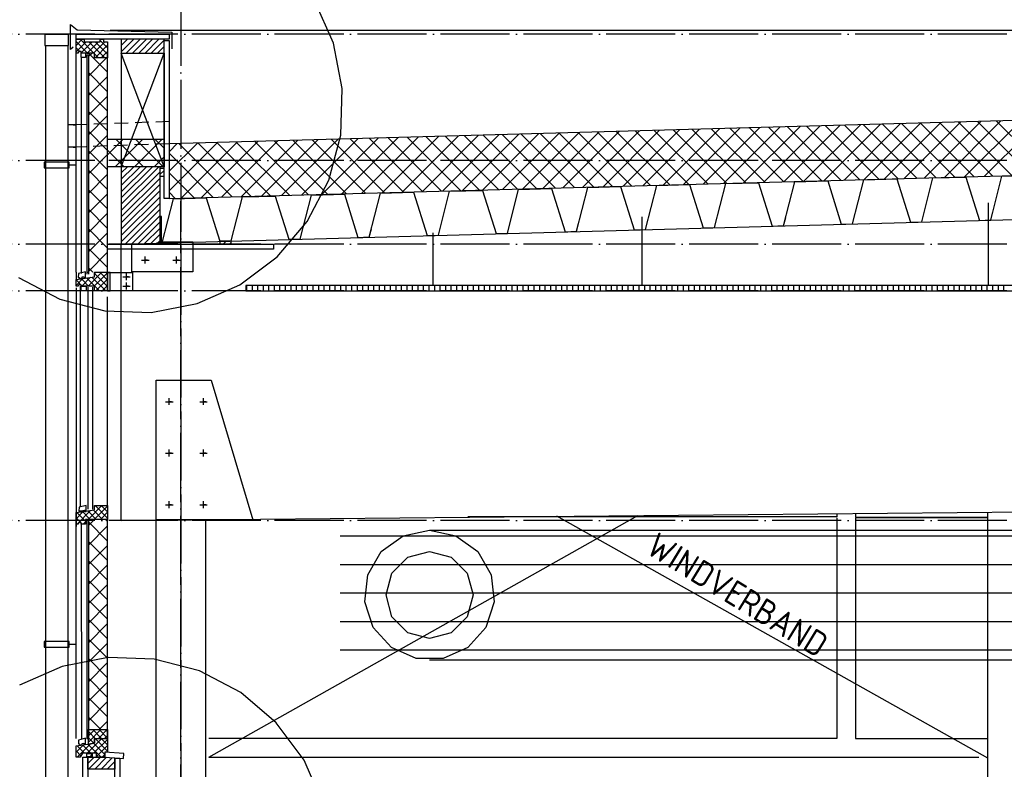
# Model space of a CAD drawing. Extents: x -34050 to 15826, y -13300 to 25096.
# Tile 22 of 40: x -26998 to -23435, y 16498 to 19211. Entities that reach past the tile are written whole.
import ezdxf

# ---------------------------------------------------------------- set-up
doc = ezdxf.new("R2010")
doc.units = 0
doc.header["$MEASUREMENT"] = 0
for name, pattern in [('DASHDOT', [300, 250, -25, 0, -25]), ('DASHED', [75, 50, -25]), ('DOT', [50, 0, -50])]:
    doc.linetypes.add(name, pattern=pattern)
for name, color, linetype in [('LAYER01', 7, 'CONTINUOUS'), ('LAYER107', 2, 'DOT'), ('LAYER28', 1, 'CONTINUOUS'), ('LAYER56', 2, 'DASHED')]:
    doc.layers.add(name, color=color, linetype=linetype)
doc.styles.get("Standard").update_dxf_attribs({"font": 'isocp.shx'})

msp = doc.modelspace()

# ---------------------------------------------------------------- linework, layer by layer
at = {"layer": 'LAYER01', "color": 1, "linetype": 'DASHDOT'}
for p, q in [((-26414.93835, 24695.813), (-26414.93835, 9165.7509)), ((-3318.25105, 19159.2224), (-32164.3738, 19159.2224)), ((-3318.25105, 18701.2192), (-32164.3738, 18701.2192)), ((-3318.25105, 18399.2203), (-32164.3738, 18399.2203)), ((-3318.25105, 18229.75005), (-32164.3738, 18229.75005)), ((-3318.25105, 17399.2218), (-32164.3738, 17399.2218))]:
    msp.add_line(p, q, dxfattribs=at)
at = {"layer": 'LAYER01', "color": 1, "linetype": 'Continuous'}
for p, q in [((-25862.78075, 19126.9974), (-25930.9021, 19281.41175)), ((-26814.4989, 19103.7506), (-26814.4989, 19193.75305)), ((-26814.4989, 19193.75305), (-26790.4999, 19174.7528)), ((-26790.4999, 19174.7528), (-26447.3114, 19165.7501)), ((-26904.50135, 19158.75245), (-26824.4995, 19158.75245)), ((-26904.50135, 19158.75245), (-26824.4995, 19158.75245)), ((-26794.50075, 19158.75245), (-26457.6874, 19158.75245)), ((-26794.50075, 19140.75165), (-26794.50075, 19158.75245)), ((-26457.6874, 19140.75165), (-26794.50075, 19140.75165)), ((-26794.50075, 19140.75165), (-26764.4989, 19140.75165)), ((-26794.50075, 19090.7501), (-26794.50075, 19140.75165)), ((-26764.4989, 19140.75165), (-26764.4989, 19131.74895)), ((-26706.50025, 19131.74895), (-26706.50025, 19140.75165)), ((-26706.50025, 19140.75165), (-26695.49865, 19140.75165)), ((-26695.49865, 19140.75165), (-26695.49865, 19131.74895)), ((-4553.93715, 19171.71785), (-26671.3135, 19172.6578)), ((-26475.5615, 19140.75165), (-26630.49925, 19140.75165)), ((-26630.49925, 19140.75165), (-26630.49925, 19090.7501)), ((-26475.5615, 19090.7501), (-26475.5615, 19140.75165)), ((-26457.6874, 19158.75245), (-26457.6874, 19140.75165)), ((-26447.3114, 19165.7501), (-26447.3114, 19105.75105)), ((-26904.50135, 19117.87415), (-26904.50135, 16365.87675)), ((-26824.4995, 19117.87415), (-26824.4995, 16365.87675)), ((-26804.4983, 19111.74925), (-26814.4989, 19103.7506)), ((-26764.4989, 19131.74895), (-26706.50025, 19131.74895)), ((-26695.49865, 19131.74895), (-26680.49925, 19131.74895)), ((-26680.49925, 19131.74895), (-26680.49925, 19073.7488)), ((-26475.68665, 18563.8748), (-26475.68665, 19135.87495)), ((-26475.68665, 19135.87495), (-26457.6874, 19135.87495)), ((-26457.6874, 19135.87495), (-26457.6874, 18563.8748)), ((-25830.8136, 18961.8744), (-25862.78075, 19126.9974)), ((-26794.50075, 19073.7488), (-26794.50075, 19090.7501)), ((-26787.5, 19090.7501), (-26794.50075, 19090.7501)), ((-26794.50075, 18297.09625), (-26794.50075, 19090.7501)), ((-26784.5001, 19095.7535), (-26787.5, 19090.7501)), ((-26775.5005, 19095.7535), (-26784.5001, 19095.7535)), ((-26775.75075, 19091.09345), (-26760.0006, 19091.09345)), ((-26775.75075, 19074.0967), (-26775.75075, 19091.09345)), ((-26760.0006, 19074.0967), (-26775.75075, 19074.0967)), ((-26775.75075, 19072.406), (-26775.37535, 18292.3752)), ((-26775.5005, 19090.7501), (-26775.5005, 19095.7535)), ((-26727.4994, 19090.7501), (-26775.5005, 19090.7501)), ((-26760.0006, 19091.09345), (-26760.0006, 19074.0967)), ((-26755.7495, 19084.09425), (-26755.87465, 18289.9063)), ((-26755.7495, 19084.09425), (-26749.74975, 19084.09425)), ((-26755.49925, 19090.7501), (-26749.4995, 19090.7501)), ((-26749.74975, 19084.09425), (-26749.8749, 18289.9063)), ((-26727.4994, 19073.7488), (-26727.4994, 19090.7501)), ((-26680.49925, 19073.7488), (-26727.4994, 19073.7488)), ((-26681.3141, 19090.7501), (-26681.3141, 18296.84295)), ((-26680.8136, 19090.7501), (-26680.49925, 19090.7501)), ((-26680.49925, 18297.09625), (-26680.49925, 19090.7501)), ((-26630.49925, 19090.7501), (-26475.5615, 19090.7501)), ((-26630.49925, 19090.7501), (-26630.49925, 18679.21905)), ((-26630.49925, 18679.21905), (-26475.5615, 19090.7501)), ((-26475.5615, 18679.21905), (-26630.49925, 19090.7501)), ((-26475.5615, 19090.7501), (-26475.5615, 18679.21905)), ((-15642.24855, 19059.9396), (-26457.6874, 18762.28335)), ((-25836.29455, 18793.7851), (-25830.7678, 18961.29305)), ((-25830.8136, 18961.8744), (-25830.8136, 18961.8744)), ((-26457.6874, 18563.8748), (-15642.24855, 18859.84495)), ((-26794.50075, 18830.46875), (-26824.4995, 18830.46875)), ((-26804.4983, 18830.46875), (-26794.50075, 18830.46875)), ((-25879.1626, 18630.5496), (-25836.29455, 18793.7851)), ((-26794.50075, 18750.46845), (-26824.4995, 18750.46845)), ((-26804.4983, 18750.46845), (-26794.50075, 18750.46845)), ((-26680.49925, 18679.21905), (-26680.49925, 18779.21905)), ((-26680.49925, 18779.21905), (-26475.68665, 18779.21905)), ((-26475.68665, 18779.21905), (-26475.68665, 18679.21905)), ((-26819.50075, 18695.59325), (-26909.5001, 18695.59325)), ((-26909.5001, 18695.59325), (-26909.5001, 18675.59355)), ((-26909.5001, 18675.59355), (-26819.50075, 18675.59355)), ((-26824.4995, 18685.59725), (-26794.50075, 18685.59725)), ((-26819.50075, 18675.59355), (-26819.50075, 18695.59325)), ((-26475.68665, 18679.21905), (-26680.49925, 18679.21905)), ((-26630.7495, 18399.2203), (-15642.24855, 18701.2192)), ((-26490.4999, 18679.21905), (-26630.49925, 18679.21905)), ((-26630.49925, 18679.21905), (-26630.49925, 18399.31185)), ((-26490.4999, 18402.124), (-26490.4999, 18679.21905)), ((-26475.68665, 18673.1247), (-26490.6891, 18673.1247)), ((-26490.6891, 18673.1247), (-26490.6891, 18645.12785)), ((-26490.6891, 18645.12785), (-26475.68665, 18645.12785)), ((-26475.68665, 18645.12785), (-26475.68665, 18673.1247)), ((-25957.31505, 18480.9677), (-25879.1626, 18630.5496)), ((-26457.6874, 18563.8748), (-26475.68665, 18563.8748)), ((-23491.5634, 18249.74975), (-23491.5634, 18548.18725)), ((-26485.5011, 18499.31185), (-26490.4999, 18499.31185)), ((-26490.4999, 18499.31185), (-26490.4999, 18399.31185)), ((-26485.5011, 18403.8452), (-26485.5011, 18499.31185)), ((-24745.56275, 18249.74975), (-24745.56275, 18497.3465)), ((-26066.8213, 18352.5467), (-25957.31505, 18480.9677)), ((-25502.24915, 18249.74975), (-25502.24915, 18439.65455)), ((-26680.49925, 18399.31185), (-26080.249, 18399.31185)), ((-26680.49925, 18381.31105), (-26680.49925, 18399.31185)), ((-26630.49925, 18399.31185), (-26490.4999, 18402.124)), ((-26591.93725, 18299.31185), (-26591.93725, 18399.31185)), ((-26591.93725, 18399.31185), (-26490.4999, 18399.31185)), ((-26490.4999, 18407.31505), (-26371.9391, 18407.31505)), ((-26490.4999, 18399.31185), (-26490.4999, 18407.31505)), ((-26490.4999, 18399.31185), (-26415.4999, 18399.31185)), ((-26415.4999, 18403.8452), (-26485.5011, 18403.8452)), ((-26415.4999, 18399.31185), (-26415.4999, 18403.8452)), ((-26371.9391, 18407.31505), (-26371.9391, 18299.31185)), ((-26273.81285, 18409.6573), (-26273.8739, 18399.2203)), ((-26273.8739, 18399.2203), (-26232.8766, 18399.2203)), ((-26232.8766, 18410.7834), (-26273.81285, 18409.6573)), ((-26232.8766, 18399.2203), (-26232.8766, 18410.7834)), ((-26080.249, 18399.31185), (-26080.249, 18381.31105)), ((-26080.249, 18381.31105), (-26680.49925, 18381.31105)), ((-26630.49925, 17399.2218), (-26630.49925, 18381.31105)), ((-26544.2505, 18328.87575), (-26544.2505, 18353.8742)), ((-26431.25, 18328.87575), (-26431.25, 18353.8742)), ((-26557.251, 18340.87675), (-26530.249, 18340.87675)), ((-26536.25185, 18340.87675), (-26544.2505, 18340.87675)), ((-26536.25185, 18340.87675), (-26536.25185, 18340.87675)), ((-26444.2505, 18340.87675), (-26417.24855, 18340.87675)), ((-26423.25135, 18340.87675), (-26431.25, 18340.87675)), ((-26423.25135, 18340.87675), (-26423.25135, 18340.87675)), ((-26202.182, 18251.7441), (-26066.8213, 18352.5467)), ((-26794.50075, 18297.09625), (-26794.50075, 18271.5927)), ((-26785.437, 18292.3752), (-26786.25185, 18278.12655)), ((-26759.8755, 18299.12565), (-26785.437, 18292.3752)), ((-26759.8755, 18277.12555), (-26759.8755, 18299.12565)), ((-26749.74975, 18296.84295), (-26755.6244, 18296.84295)), ((-26727.4994, 18281.09435), (-26727.4994, 18297.09625)), ((-26727.4994, 18297.09625), (-26708.49915, 18297.09625)), ((-26708.49915, 18297.09625), (-26680.49925, 18297.09625)), ((-26680.49925, 18297.09625), (-26680.49925, 18230.0934)), ((-26680.49925, 18230.0934), (-26680.49925, 18296.84295)), ((-26670.49865, 18296.84295), (-26680.49925, 18296.84295)), ((-26680.49925, 18296.84295), (-26680.49925, 18230.0934)), ((-26680.3131, 18296.84295), (-26590.5609, 18296.81245)), ((-26670.49865, 18230.0934), (-26670.49865, 18296.84295)), ((-26612.24975, 18268.4372), (-26612.24975, 18293.44025)), ((-26371.9391, 18299.31185), (-26591.93725, 18299.31185)), ((-26590.5609, 18296.81245), (-26590.5609, 18230.0934)), ((-27002.62755, 18278.1555), (-26853.03955, 18200.0046)), ((-26794.50075, 18271.5927), (-26727.4994, 18281.09435)), ((-26794.50075, 18247.0932), (-26794.50075, 18271.5927)), ((-26787.5, 18247.0932), (-26794.50075, 18247.0932)), ((-26784.5001, 18252.092), (-26787.5, 18247.0932)), ((-26786.25185, 18278.12655), (-26783.313, 18278.6255)), ((-26775.5005, 18252.092), (-26784.5001, 18252.092)), ((-26783.313, 18278.6255), (-26778.6255, 18274.25385)), ((-26778.6255, 18274.25385), (-26773.7488, 18275)), ((-26778.2501, 17448.59315), (-26778.2501, 18247.0932)), ((-26776.2512, 18247.0932), (-26757.251, 18247.0932)), ((-26776.2512, 18230.0934), (-26776.2512, 18247.0932)), ((-26775.5005, 18247.0932), (-26775.5005, 18252.092)), ((-26727.4994, 18247.0932), (-26775.5005, 18247.0932)), ((-26773.7488, 18275), (-26772.5006, 18280.2521)), ((-26772.5006, 18280.2521), (-26766.50085, 18281.1249)), ((-26766.50085, 18281.1249), (-26764.74915, 18276.3733)), ((-26764.74915, 18276.3733), (-26759.8755, 18277.12555)), ((-26757.251, 18247.0932), (-26757.251, 18230.0934)), ((-26727.4994, 18230.0934), (-26727.4994, 18247.0932)), ((-26680.49925, 18275.2838), (-26680.3131, 18275.2838)), ((-26625.25025, 18280.43825), (-26598.2483, 18280.43825)), ((-26625.25025, 18247.4365), (-26598.2483, 18247.4365)), ((-26604.2511, 18280.43825), (-26612.24975, 18280.43825)), ((-26612.24975, 18235.44005), (-26612.24975, 18260.43855)), ((-26604.2511, 18247.4365), (-26612.24975, 18247.4365)), ((-26604.2511, 18280.43825), (-26604.2511, 18280.43825)), ((-26604.2511, 18247.4365), (-26604.2511, 18247.4365)), ((-26356.59485, 18183.62425), (-26202.182, 18251.7441)), ((-26131.25, 18249.74975), (-26180.249, 18249.74975)), ((-26180.249, 18249.74975), (-26180.249, 18229.75005)), ((-5076.2493, 18249.74975), (-26131.25, 18249.74975)), ((-26794.50075, 18240.8783), (-26794.50075, 17377.37425)), ((-26794.50075, 18240.8783), (-26794.50075, 17377.37425)), ((-26757.251, 18230.0934), (-26776.2512, 18230.0934)), ((-26750.37535, 17439.7217), (-26750.37535, 18243.09385)), ((-26733.49915, 17439.7217), (-26733.49915, 18243.09385)), ((-26680.49925, 18230.0934), (-26727.4994, 18230.0934)), ((-26590.5609, 18230.0934), (-26680.49925, 18230.0934)), ((-26680.49925, 18230.0934), (-26670.49865, 18230.0934)), ((-26180.249, 18229.75005), (-5076.2493, 18229.75005)), ((-26853.03955, 18200.0046), (-26689.8041, 18157.13655)), ((-26680.49925, 17452.9709), (-26680.49925, 18208.7799)), ((-26522.30225, 18151.6083), (-26356.59485, 18183.62425)), ((-26689.8041, 18157.13655), (-26522.30225, 18151.6083)), ((-26504.93775, 17401.4374), (-26504.93775, 17906.4392)), ((-26504.93775, 17906.4392), (-26304.93775, 17906.4392)), ((-26304.93775, 17906.4392), (-26154.93775, 17401.4374)), ((-26470.2484, 17828.8788), (-26443.2495, 17828.8788)), ((-26457.2479, 17816.8762), (-26457.2479, 17841.8747)), ((-26449.24925, 17828.8788), (-26457.2479, 17828.8788)), ((-26449.24925, 17828.8788), (-26449.24925, 17828.8788)), ((-26346.2494, 17828.8788), (-26319.2505, 17828.8788)), ((-26333.2489, 17816.8762), (-26333.2489, 17841.8747)), ((-26325.25025, 17828.8788), (-26333.2489, 17828.8788)), ((-26325.25025, 17828.8788), (-26325.25025, 17828.8788)), ((-26470.2484, 17642.3752), (-26443.2495, 17642.3752)), ((-26457.2479, 17630.37415), (-26457.2479, 17655.3772)), ((-26449.24925, 17642.3752), (-26457.2479, 17642.3752)), ((-26449.24925, 17642.3752), (-26449.24925, 17642.3752)), ((-26346.2494, 17642.3752), (-26319.2505, 17642.3752)), ((-26333.2489, 17630.37415), (-26333.2489, 17655.3772)), ((-26325.25025, 17642.3752), (-26333.2489, 17642.3752)), ((-26325.25025, 17642.3752), (-26325.25025, 17642.3752)), ((-26630.49925, 17399.2218), (-15642.24855, 17501.2207)), ((-26457.2479, 17443.87665), (-26457.2479, 17468.8751)), ((-26333.2489, 17443.87665), (-26333.2489, 17468.8751)), ((-26794.50075, 17427.4719), (-26727.4994, 17436.969)), ((-26794.50075, 17385.968), (-26794.50075, 17427.4719)), ((-26782.99865, 17446.97115), (-26783.8745, 17432.84455)), ((-26783.8745, 17432.84455), (-26780.87465, 17433.3435)), ((-26757.5012, 17453.5965), (-26782.99865, 17446.97115)), ((-26780.87465, 17433.3435), (-26776.18715, 17428.97185)), ((-26776.18715, 17428.97185), (-26771.2494, 17429.718)), ((-26771.2494, 17429.718), (-26770.06225, 17434.9701)), ((-26770.06225, 17434.9701), (-26764.12355, 17435.8429)), ((-26764.12355, 17435.8429), (-26762.3749, 17431.0974)), ((-26762.3749, 17431.0974), (-26757.5012, 17431.84355)), ((-26757.5012, 17431.84355), (-26757.5012, 17453.5965)), ((-26727.4994, 17436.969), (-26727.4994, 17452.9709)), ((-26727.4994, 17452.9709), (-26708.49915, 17452.9709)), ((-26708.49915, 17452.9709), (-26680.49925, 17452.9709)), ((-26680.49925, 17452.9709), (-26680.49925, 17402.96785)), ((-26470.2484, 17455.8731), (-26443.2495, 17455.8731)), ((-26449.24925, 17455.8731), (-26457.2479, 17455.8731)), ((-26449.24925, 17455.8731), (-26449.24925, 17455.8731)), ((-26346.2494, 17455.8731), (-26319.2505, 17455.8731)), ((-26325.25025, 17455.8731), (-26333.2489, 17455.8731)), ((-26325.25025, 17455.8731), (-26325.25025, 17455.8731)), ((-26784.5001, 17390.97135), (-26787.5, 17385.968)), ((-26775.5005, 17390.97135), (-26784.5001, 17390.97135)), ((-26775.5005, 17385.968), (-26775.5005, 17390.97135)), ((-26680.49925, 17402.96785), (-26759.8114, 17402.96785)), ((-26759.8114, 17402.96785), (-26759.8114, 17385.968)), ((-26755.49925, 17402.46735), (-26755.6244, 16608.97065)), ((-26755.49925, 17402.46735), (-26749.4995, 17402.46735)), ((-26749.4995, 17402.46735), (-26749.62465, 16608.97065)), ((-26749.4995, 17402.46735), (-26749.4995, 16608.97065)), ((-26681.3141, 17402.46735), (-26681.3141, 16608.97065)), ((-26680.8136, 17402.46735), (-26680.49925, 17402.46735)), ((-26680.49925, 16609.21785), (-26680.49925, 17402.46735)), ((-26154.93775, 17401.4374), (-26504.93775, 17401.4374)), ((-24040.4999, 17412.3749), (-25376.2497, 17412.3749)), ((-24040.4999, 17424.0631), (-24040.4999, 17412.3749)), ((-24040.4999, 17408.37555), (-24040.4999, 16609.21785)), ((-23973.50005, 17424.0631), (-23973.50005, 17411.21825)), ((-23973.50005, 17411.21825), (-23493.9377, 17411.21825)), ((-23973.50005, 17408.37555), (-23973.50005, 16609.21785)), ((-23493.9377, 17408.15885), (-23973.50005, 17408.37555)), ((-23973.50005, 17408.37555), (-23973.50005, 16609.21785)), ((-26787.5, 17385.968), (-26794.50075, 17385.968)), ((-26794.50075, 16609.21785), (-26794.50075, 17385.968)), ((-26794.50075, 17377.37425), (-26794.50075, 17385.376)), ((-26794.50075, 17377.37425), (-26794.50075, 17385.376)), ((-26775.5615, 17386.5021), (-26775.18615, 16605.8151)), ((-26759.8114, 17385.968), (-26775.5005, 17385.968)), ((-26819.50075, 16960.71775), (-26909.5001, 16960.71775)), ((-26909.5001, 16960.71775), (-26909.5001, 16940.7181)), ((-26909.5001, 16940.7181), (-26819.50075, 16940.7181)), ((-26824.4995, 16950.72175), (-26794.50075, 16950.72175)), ((-26819.50075, 16940.7181), (-26819.50075, 16960.71775)), ((-26678.5736, 16902.51615), (-26844.281, 16870.49865)), ((-26511.06875, 16896.9879), (-26678.5736, 16902.51615)), ((-26347.8363, 16854.11985), (-26511.06875, 16896.9879)), ((-26844.281, 16870.49865), (-26998.69385, 16802.38035)), ((-26198.2483, 16775.9674), (-26347.8363, 16854.11985)), ((-26069.8303, 16666.4612), (-26198.2483, 16775.9674)), ((-25969.0277, 16531.102), (-26069.8303, 16666.4612)), ((-26759.6863, 16611.00005), (-26785.25085, 16604.24955)), ((-26759.6863, 16589.00145), (-26759.6863, 16611.00005)), ((-26749.74975, 16608.97065), (-26755.6244, 16608.97065)), ((-26749.5636, 16589.81475), (-26749.5636, 16641.96775)), ((-26749.5636, 16641.96775), (-26680.56335, 16641.96775)), ((-26727.4994, 16593.21745), (-26727.4994, 16609.21785)), ((-26727.4994, 16609.21785), (-26700.5005, 16609.21785)), ((-26680.56335, 16608.97065), (-26727.31325, 16608.97065)), ((-26727.31325, 16608.97065), (-26727.31325, 16592.9703)), ((-26700.5005, 16609.21785), (-26680.49925, 16609.21785)), ((-26680.56335, 16641.96775), (-26680.56335, 16608.97065)), ((-26680.49925, 16609.21785), (-26680.49925, 16559.877)), ((-26680.49925, 16608.97065), (-26680.3131, 16608.97065)), ((-24040.4999, 16609.21785), (-26313.37585, 16609.21785)), ((-23973.50005, 16609.21785), (-23493.9377, 16609.21785)), ((-26794.50075, 16583.2199), (-26727.4994, 16593.21745)), ((-26794.50075, 16542.22105), (-26794.50075, 16583.2199)), ((-26785.25085, 16604.24955), (-26786.0626, 16590.0009)), ((-26786.0626, 16590.0009), (-26783.1238, 16590.5014)), ((-26783.1238, 16590.5014), (-26778.43935, 16586.12825)), ((-26778.43935, 16586.12825), (-26773.5626, 16586.8759)), ((-26773.5626, 16586.8759), (-26772.3114, 16592.12645)), ((-26772.3114, 16592.12645), (-26766.31165, 16593.0008)), ((-26766.31165, 16593.0008), (-26764.563, 16588.2492)), ((-26764.563, 16588.2492), (-26759.6863, 16589.00145)), ((-26727.31325, 16592.9703), (-26749.5636, 16589.81475)), ((-26779.4983, 16542.22105), (-26794.50075, 16542.22105)), ((-26771.49965, 16556.22255), (-26779.4983, 16542.22105)), ((-26779.4983, 16542.22105), (-26779.4983, 16542.22105)), ((-26720.49865, 16556.22255), (-26771.49965, 16556.22255)), ((-26769.50075, 15981.8146), (-26769.50075, 16542.22105)), ((-26769.50075, 16542.22105), (-26751.50145, 16542.22105)), ((-26755.49925, 16543.2205), (-26755.49925, 16555.217)), ((-26755.49925, 16555.217), (-26735.49805, 16555.217)), ((-26735.49805, 16543.2205), (-26755.49925, 16543.2205)), ((-26751.50145, 16542.22105), (-26751.50145, 15981.8146)), ((-26751.50145, 16542.22105), (-26691.2506, 16542.22105)), ((-26751.50145, 16499.2218), (-26751.50145, 16542.22105)), ((-26735.49805, 16555.217), (-26735.49805, 16543.2205)), ((-26720.49865, 16542.22105), (-26720.49865, 16556.22255)), ((-26690.4999, 16542.22105), (-26720.49865, 16542.22105)), ((-26691.2506, 16542.22105), (-26654.43725, 16539.40735)), ((-26689.87425, 16559.8419), (-26691.1255, 16541.90675)), ((-26691.1255, 16541.90675), (-26623.12315, 16537.2818)), ((-26680.49925, 16559.877), (-26690.4999, 16559.877)), ((-26690.4999, 16559.877), (-26690.4999, 16542.22105)), ((-26621.875, 16555.217), (-26689.87425, 16559.8419)), ((-26654.43725, 16539.40735), (-26654.43725, 16499.2218)), ((-26654.43725, 15981.8146), (-26654.43725, 16538.22175)), ((-26654.43725, 16538.22175), (-26636.438, 16538.22175)), ((-26636.438, 16538.22175), (-26636.438, 15981.8146)), ((-26623.12315, 16537.2818), (-26621.875, 16555.217)), ((-26313.37585, 16542.22105), (-23526.62505, 16542.22105)), ((-26313.37585, 16542.22105), (-23526.62505, 16542.22105)), ((-25900.90635, 16376.6876), (-25969.0277, 16531.102)), ((-26654.43725, 16499.2218), (-26751.50145, 16499.2218))]:
    msp.add_line(p, q, dxfattribs=at)
at = {"layer": 'LAYER01', "color": 5, "linetype": 'Continuous'}
for p, q in [((-26822.25035, 19158.75245), (-26907.2479, 19158.75245)), ((-26907.2479, 19158.75245), (-26907.2479, 19117.87415)), ((-26822.25035, 19117.87415), (-26822.25035, 19158.75245)), ((-26771.8689, 19140.75625), (-26794.50075, 19118.12135)), ((-26730.00795, 19090.7501), (-26780.011, 19140.75165)), ((-26703.98865, 19140.75165), (-26706.50025, 19138.237)), ((-26607.8705, 19140.75165), (-26630.49925, 19118.1259)), ((-26585.2417, 19140.75165), (-26630.49925, 19095.4956)), ((-26562.619, 19140.75165), (-26612.62205, 19090.7501)), ((-26539.99025, 19140.75165), (-26589.9933, 19090.7501)), ((-26517.36145, 19140.75165), (-26567.3645, 19090.7501)), ((-26494.73265, 19140.75165), (-26544.73875, 19090.7501)), ((-26475.5615, 19137.2986), (-26522.11, 19090.7501)), ((-26907.2479, 19117.87415), (-26822.25035, 19117.87415)), ((-26752.6367, 19090.7501), (-26794.50075, 19132.6126)), ((-26780.26735, 19095.7535), (-26794.50075, 19109.9869)), ((-26758.2428, 19131.74895), (-26794.4977, 19095.4956)), ((-26735.6201, 19131.74895), (-26775.5005, 19091.86555)), ((-26712.99135, 19131.74895), (-26753.98865, 19090.7501)), ((-26690.38085, 19073.7488), (-26748.3795, 19131.74895)), ((-26690.36255, 19131.74895), (-26731.3629, 19090.7501)), ((-26680.5023, 19086.4975), (-26725.7538, 19131.74895)), ((-26680.49925, 19118.985), (-26725.73545, 19073.7488)), ((-26680.5023, 19109.12325), (-26706.4972, 19135.12115)), ((-26475.5615, 19114.66825), (-26499.48425, 19090.7501)), ((-26775.2655, 19090.7501), (-26775.5005, 19090.98665)), ((-26749.4995, 19077.8595), (-26736.6089, 19090.7501)), ((-26749.4995, 19007.14415), (-26681.3141, 19075.33415)), ((-26681.3141, 19022.6059), (-26749.4568, 19090.7501)), ((-26713.00965, 19073.7488), (-26727.4994, 19088.24005)), ((-26680.49925, 19096.35925), (-26703.1067, 19073.7488)), ((-26475.5615, 19092.04255), (-26476.85545, 19090.7501)), ((-26681.3141, 18951.89665), (-26749.4995, 19020.08055)), ((-26749.4995, 18936.43645), (-26681.3141, 19004.62495)), ((-26681.3141, 18881.18285), (-26749.4995, 18949.36675)), ((-26749.4995, 18865.72725), (-26681.3141, 18933.91115)), ((-26749.50255, 18795.01345), (-26681.3141, 18863.2019)), ((-26681.3141, 18810.47365), (-26749.4995, 18878.65755)), ((-24668.9499, 18612.82195), (-24464.6393, 18817.13865)), ((-24596.2494, 18614.8117), (-24391.92655, 18819.13755)), ((-24523.54735, 18616.80605), (-24319.2154, 18821.138)), ((-24450.8499, 18618.7912), (-24246.5027, 18823.1369)), ((-24232.85675, 18624.7589), (-24426.2909, 18818.19305)), ((-24378.1494, 18620.7794), (-24173.7915, 18825.1419)), ((-24164.02895, 18626.64185), (-24357.47375, 18820.0821)), ((-24305.4489, 18622.76915), (-24101.0803, 18827.1408)), ((-24095.20265, 18628.5248), (-24288.65815, 18821.9803)), ((-24232.7484, 18624.7635), (-24028.36915, 18829.1397)), ((-24026.37635, 18630.40925), (-24219.841, 18823.8739)), ((-24160.05095, 18626.74865), (-23955.65645, 18831.1447)), ((-23957.5485, 18632.2922), (-24151.02385, 18825.7675)), ((-24087.35045, 18628.7369), (-23882.94525, 18833.1436)), ((-23888.72225, 18634.1751), (-24082.20825, 18827.66115)), ((-24014.64845, 18630.7266), (-23810.23255, 18835.14405)), ((-23819.8929, 18636.05805), (-24013.3896, 18829.55475)), ((-23751.0666, 18637.9425), (-23944.57395, 18831.44835)), ((-23941.94795, 18632.72095), (-23737.5229, 18837.14295)), ((-23682.2403, 18639.82545), (-23875.75685, 18833.34045)), ((-23869.24745, 18634.7107), (-23664.8102, 18839.14795)), ((-23613.4125, 18641.70835), (-23806.9397, 18835.23405)), ((-23796.55, 18636.69435), (-23592.099, 18841.14685)), ((-23544.5862, 18643.59285), (-23738.1241, 18837.1338)), ((-23723.8495, 18638.6841), (-23519.3863, 18843.1473)), ((-23475.75835, 18645.47575), (-23669.3054, 18839.0213)), ((-23651.14745, 18640.6784), (-23446.6751, 18845.15075)), ((-23406.93205, 18647.3587), (-23600.4898, 18840.9149)), ((-23578.44695, 18642.66815), (-23373.96395, 18847.1512)), ((-23338.10425, 18649.24165), (-23531.67265, 18842.8131)), ((-23505.7495, 18644.6518), (-23301.25275, 18849.1501)), ((-23269.27645, 18651.1261), (-23462.85705, 18844.70675)), ((-26681.3141, 18739.75985), (-26749.4995, 18807.9483)), ((-26749.4995, 18724.3042), (-26681.3141, 18792.4927)), ((-25977.55125, 18577.01265), (-25773.4497, 18781.11725)), ((-25904.8523, 18579.0024), (-25700.7416, 18783.11615)), ((-25832.15025, 18580.99215), (-25628.02735, 18785.1166)), ((-25759.45435, 18582.98185), (-25555.31615, 18787.1155)), ((-25540.57465, 18588.9694), (-25733.80735, 18782.20825)), ((-25686.7523, 18584.9716), (-25482.605, 18789.1205)), ((-25471.74685, 18590.8539), (-25664.9933, 18784.10185)), ((-25614.0503, 18586.95985), (-25409.8938, 18791.1194)), ((-25402.92055, 18592.7368), (-25596.17615, 18785.9955)), ((-25541.3513, 18588.9496), (-25337.1811, 18793.1198)), ((-25334.0927, 18594.61975), (-25527.3575, 18787.88755)), ((-25468.65385, 18590.93935), (-25264.4699, 18795.1233)), ((-25265.2649, 18596.5027), (-25458.54185, 18789.7812)), ((-25395.95335, 18592.9291), (-25191.7572, 18797.1237)), ((-25196.4386, 18598.38715), (-25389.72625, 18791.6748)), ((-25323.25135, 18594.9173), (-25119.04755, 18799.1226)), ((-25127.6123, 18600.2701), (-25320.9091, 18793.5684)), ((-25058.7845, 18602.1591), (-25252.092, 18795.46205)), ((-25250.55085, 18596.90705), (-25046.33485, 18801.1215)), ((-24989.9582, 18604.04205), (-25183.27635, 18797.36025)), ((-25177.85035, 18598.90135), (-24973.62365, 18803.12655)), ((-24921.12885, 18605.925), (-25114.4577, 18799.24925)), ((-25105.1529, 18600.88655), (-24900.91095, 18805.12695)), ((-24852.30255, 18607.8079), (-25045.6421, 18801.14745)), ((-25032.4524, 18602.87475), (-24828.19975, 18807.12585)), ((-24783.47625, 18609.6924), (-24976.82495, 18803.0411)), ((-24959.75035, 18604.8645), (-24755.4886, 18809.13085)), ((-24714.64845, 18611.5753), (-24908.00935, 18804.9347)), ((-24887.04985, 18606.85885), (-24682.7774, 18811.12975)), ((-24645.82215, 18613.45825), (-24839.1922, 18806.8283)), ((-24814.3509, 18608.844), (-24610.0647, 18813.12865)), ((-24576.9943, 18615.3412), (-24770.37355, 18808.7219)), ((-24741.6504, 18610.8322), (-24537.3535, 18815.13365)), ((-24508.16805, 18617.22565), (-24701.5579, 18810.614)), ((-24439.3402, 18619.1086), (-24632.7408, 18812.50765)), ((-24370.51085, 18620.9915), (-24563.92515, 18814.40125)), ((-24301.68455, 18622.876), (-24495.10805, 18816.29485)), ((-26680.5023, 18722.59215), (-26623.87695, 18779.21905)), ((-26653.16465, 18679.21905), (-26553.16465, 18779.21905)), ((-26550.06105, 18679.21905), (-26650.06105, 18779.21905)), ((-26582.4524, 18679.21905), (-26482.45545, 18779.21905)), ((-26479.3518, 18679.21905), (-26579.3518, 18779.21905)), ((-26475.68665, 18746.2677), (-26508.63955, 18779.21905)), ((-26457.69045, 18591.85335), (-26282.43715, 18767.1051)), ((-26457.6874, 18662.56255), (-26355.1483, 18765.1016)), ((-26457.6874, 18733.27635), (-26427.8595, 18763.1012)), ((-26228.8452, 18570.137), (-26421.9757, 18763.26905)), ((-26413.75425, 18565.0772), (-26209.72595, 18769.10555)), ((-26160.0189, 18572.01995), (-26353.1616, 18765.16115)), ((-26341.05225, 18567.06695), (-26137.01475, 18771.10445)), ((-26091.19265, 18573.9029), (-26284.3445, 18767.05475)), ((-26268.35325, 18569.0552), (-26064.2975, 18773.10945)), ((-26022.3633, 18575.78585), (-26215.52735, 18768.94835)), ((-26195.65125, 18571.0449), (-25991.5863, 18775.11445)), ((-25953.537, 18577.6703), (-26146.7102, 18770.842)), ((-26122.9553, 18573.03465), (-25918.8751, 18777.11335)), ((-25884.7107, 18579.5532), (-26077.89305, 18772.7356)), ((-26050.2533, 18575.0244), (-25846.16395, 18779.11225)), ((-25815.8844, 18581.43615), (-26009.07595, 18774.6292)), ((-25747.05505, 18583.3191), (-25940.26185, 18776.5274)), ((-25678.22875, 18585.20355), (-25871.44165, 18778.41645)), ((-25609.40245, 18587.0865), (-25802.6245, 18780.31005)), ((-26749.50255, 18653.59495), (-26681.3141, 18721.78345)), ((-26681.3141, 18669.0506), (-26749.4995, 18737.2345)), ((-26620.77025, 18679.21905), (-26680.5023, 18738.9511)), ((-26511.74315, 18679.21905), (-26475.68665, 18715.27555)), ((-26297.67455, 18568.25255), (-26457.69045, 18728.2669)), ((-26607.87355, 18679.21905), (-26630.5023, 18656.58875)), ((-26585.24475, 18679.21905), (-26630.5023, 18633.963)), ((-26494.7357, 18679.21905), (-26630.5023, 18543.45095)), ((-26562.619, 18679.21905), (-26630.49925, 18611.3373)), ((-26539.9933, 18679.21905), (-26630.49925, 18588.71305)), ((-26517.3645, 18679.21905), (-26630.49925, 18566.08125)), ((-26681.3141, 18598.34135), (-26749.4995, 18666.52525)), ((-26749.4995, 18582.88575), (-26681.3141, 18651.06965)), ((-26490.50295, 18660.8246), (-26630.5023, 18520.8252)), ((-26475.68665, 18665.5014), (-26490.6891, 18650.49895)), ((-26366.50085, 18566.36965), (-26457.6874, 18657.5577)), ((-26490.4999, 18638.19885), (-26630.5023, 18498.1949)), ((-26490.4999, 18615.57465), (-26630.49925, 18475.57525)), ((-26749.50255, 18512.17195), (-26681.3141, 18580.3604)), ((-26681.3141, 18527.63215), (-26749.4995, 18595.81605)), ((-26490.4999, 18592.94435), (-26630.49925, 18452.94495)), ((-26490.4999, 18570.3186), (-26630.49925, 18430.3192)), ((-26435.32715, 18564.4867), (-26457.6874, 18586.84385)), ((-26490.50295, 18547.6883), (-26630.5023, 18407.6889)), ((-26681.3141, 18456.91835), (-26749.4995, 18525.10835)), ((-26749.4995, 18441.4627), (-26681.3141, 18509.6466)), ((-26490.4999, 18525.06255), (-26615.9607, 18399.6048)), ((-26490.4999, 18502.43685), (-26592.86805, 18400.06865)), ((-26490.4999, 18479.8065), (-26569.7754, 18400.53405)), ((-26681.3141, 18386.2091), (-26749.4995, 18454.393)), ((-26749.4995, 18370.7489), (-26681.31105, 18438.9374)), ((-26490.4999, 18457.1808), (-26546.68275, 18400.9979)), ((-26490.49685, 18434.55505), (-26523.59315, 18401.4572)), ((-26490.4999, 18411.9293), (-26500.50355, 18401.9226)), ((-26250.5432, 18410.29815), (-26261.6211, 18399.2203)), ((-26232.87355, 18405.3406), (-26238.99535, 18399.2203)), ((-26681.3141, 18315.4999), (-26749.4995, 18383.6838)), ((-26749.4995, 18300.03965), (-26681.3141, 18368.22815)), ((-26701.1139, 18297.09625), (-26751.11695, 18247.0932)), ((-26733.6212, 18297.09625), (-26749.4995, 18312.96995)), ((-26680.49925, 18295.08055), (-26728.4851, 18247.0932)), ((-26723.7396, 18297.09625), (-26727.50245, 18293.33345)), ((-26727.4994, 18293.23275), (-26680.49925, 18246.22955)), ((-26708.7372, 18297.09625), (-26680.49925, 18268.85985)), ((-26686.1084, 18297.09625), (-26680.49925, 18291.4856)), ((-26681.7322, 18297.09625), (-26681.31105, 18297.52045)), ((-26794.50075, 18269.7235), (-26776.8677, 18252.092)), ((-26768.1305, 18275.33415), (-26794.4977, 18248.967)), ((-26776.3214, 18274.17295), (-26749.24315, 18247.0932)), ((-26775.5005, 18250.72325), (-26771.8689, 18247.0932)), ((-26741.76635, 18279.0695), (-26773.74575, 18247.0932)), ((-26756.5033, 18276.97905), (-26709.6161, 18230.0934)), ((-26736.68825, 18279.7928), (-26686.9873, 18230.0934)), ((-26680.5023, 18272.45025), (-26722.85765, 18230.0934)), ((-26680.5023, 18249.8245), (-26700.235, 18230.0934)), ((-26176.2512, 18229.75005), (-26176.2512, 18249.74975)), ((-26156.25, 18229.75005), (-26156.25, 18249.74975)), ((-26136.2488, 18229.75005), (-26136.2488, 18249.74975)), ((-26116.2506, 18229.75005), (-26116.2506, 18249.74975)), ((-26096.2494, 18229.75005), (-26096.2494, 18249.74975)), ((-26076.24815, 18229.75005), (-26076.24815, 18249.74975)), ((-26056.25, 18229.75005), (-26056.25, 18249.74975)), ((-26036.2488, 18229.75005), (-26036.2488, 18249.74975)), ((-26016.2506, 18229.75005), (-26016.2506, 18249.74975)), ((-25996.2494, 18229.75005), (-25996.2494, 18249.74975)), ((-25976.2512, 18229.75005), (-25976.2512, 18249.74975)), ((-25956.25, 18229.75005), (-25956.25, 18249.74975)), ((-25936.2488, 18229.75005), (-25936.2488, 18249.74975)), ((-25916.2506, 18229.75005), (-25916.2506, 18249.74975)), ((-25896.2494, 18229.75005), (-25896.2494, 18249.74975)), ((-25876.24815, 18229.75005), (-25876.24815, 18249.74975)), ((-25856.25, 18229.75005), (-25856.25, 18249.74975)), ((-25836.2488, 18229.75005), (-25836.2488, 18249.74975)), ((-25816.2506, 18229.75005), (-25816.2506, 18249.74975)), ((-25796.2494, 18229.75005), (-25796.2494, 18249.74975)), ((-25776.24815, 18229.75005), (-25776.24815, 18249.74975)), ((-25756.25, 18229.75005), (-25756.25, 18249.74975)), ((-25736.2488, 18229.75005), (-25736.2488, 18249.74975)), ((-25716.2506, 18229.75005), (-25716.2506, 18249.74975)), ((-25696.2494, 18229.75005), (-25696.2494, 18249.74975)), ((-25676.2512, 18229.75005), (-25676.2512, 18249.74975)), ((-25656.25, 18229.75005), (-25656.25, 18249.74975)), ((-25636.2488, 18229.75005), (-25636.2488, 18249.74975)), ((-25616.2506, 18229.75005), (-25616.2506, 18249.74975)), ((-25596.2494, 18229.75005), (-25596.2494, 18249.74975)), ((-25576.2497, 18229.75005), (-25576.2497, 18249.74975)), ((-25556.25, 18229.75005), (-25556.25, 18249.74975)), ((-25536.2503, 18229.75005), (-25536.2503, 18249.74975)), ((-25516.2506, 18229.75005), (-25516.2506, 18249.74975)), ((-25496.2494, 18229.75005), (-25496.2494, 18249.74975)), ((-25476.2497, 18229.75005), (-25476.2497, 18249.74975)), ((-25456.25, 18229.75005), (-25456.25, 18249.74975)), ((-25436.2503, 18229.75005), (-25436.2503, 18249.74975)), ((-25416.2491, 18229.75005), (-25416.2491, 18249.74975)), ((-25396.2494, 18229.75005), (-25396.2494, 18249.74975)), ((-25376.2497, 18229.75005), (-25376.2497, 18249.74975)), ((-25356.25, 18229.75005), (-25356.25, 18249.74975)), ((-25336.2503, 18229.75005), (-25336.2503, 18249.74975)), ((-25316.2491, 18229.75005), (-25316.2491, 18249.74975)), ((-25296.2494, 18229.75005), (-25296.2494, 18249.74975)), ((-25276.2497, 18229.75005), (-25276.2497, 18249.74975)), ((-25256.25, 18229.75005), (-25256.25, 18249.74975)), ((-25236.2503, 18229.75005), (-25236.2503, 18249.74975)), ((-25216.2506, 18229.75005), (-25216.2506, 18249.74975)), ((-25196.2494, 18229.75005), (-25196.2494, 18249.74975)), ((-25176.2497, 18229.75005), (-25176.2497, 18249.74975)), ((-25156.25, 18229.75005), (-25156.25, 18249.74975)), ((-25136.2488, 18229.75005), (-25136.2488, 18249.74975)), ((-25116.2491, 18229.75005), (-25116.2491, 18249.74975)), ((-25096.2494, 18229.75005), (-25096.2494, 18249.74975)), ((-25076.2497, 18229.75005), (-25076.2497, 18249.74975)), ((-25056.25, 18229.75005), (-25056.25, 18249.74975)), ((-25036.2503, 18229.75005), (-25036.2503, 18249.74975)), ((-25016.2506, 18229.75005), (-25016.2506, 18249.74975)), ((-24996.2509, 18229.75005), (-24996.2509, 18249.74975)), ((-24976.2497, 18229.75005), (-24976.2497, 18249.74975)), ((-24956.24845, 18229.75005), (-24956.24845, 18249.74975)), ((-24936.2488, 18229.75005), (-24936.2488, 18249.74975)), ((-24916.2491, 18229.75005), (-24916.2491, 18249.74975)), ((-24896.2494, 18229.75005), (-24896.2494, 18249.74975)), ((-24876.2497, 18229.75005), (-24876.2497, 18249.74975)), ((-24856.25, 18229.75005), (-24856.25, 18249.74975)), ((-24836.2503, 18229.75005), (-24836.2503, 18249.74975)), ((-24816.2506, 18229.75005), (-24816.2506, 18249.74975)), ((-24796.2494, 18229.75005), (-24796.2494, 18249.74975)), ((-24776.2497, 18229.75005), (-24776.2497, 18249.74975)), ((-24756.25, 18229.75005), (-24756.25, 18249.74975)), ((-24736.2488, 18229.75005), (-24736.2488, 18249.74975)), ((-24716.2491, 18229.75005), (-24716.2491, 18249.74975)), ((-24696.2494, 18229.75005), (-24696.2494, 18249.74975)), ((-24676.2497, 18229.75005), (-24676.2497, 18249.74975)), ((-24656.25, 18229.75005), (-24656.25, 18249.74975)), ((-24636.2503, 18229.75005), (-24636.2503, 18249.74975)), ((-24616.2506, 18229.75005), (-24616.2506, 18249.74975)), ((-24596.2494, 18229.75005), (-24596.2494, 18249.74975)), ((-24576.2497, 18229.75005), (-24576.2497, 18249.74975)), ((-24556.25, 18229.75005), (-24556.25, 18249.74975)), ((-24536.2503, 18229.75005), (-24536.2503, 18249.74975)), ((-24516.2491, 18229.75005), (-24516.2491, 18249.74975)), ((-24496.2494, 18229.75005), (-24496.2494, 18249.74975)), ((-24476.2497, 18229.75005), (-24476.2497, 18249.74975)), ((-24456.25, 18229.75005), (-24456.25, 18249.74975)), ((-24436.2503, 18229.75005), (-24436.2503, 18249.74975)), ((-24416.2491, 18229.75005), (-24416.2491, 18249.74975)), ((-24396.2494, 18229.75005), (-24396.2494, 18249.74975)), ((-24376.2497, 18229.75005), (-24376.2497, 18249.74975)), ((-24356.25, 18229.75005), (-24356.25, 18249.74975)), ((-24336.2503, 18229.75005), (-24336.2503, 18249.74975)), ((-24316.2506, 18229.75005), (-24316.2506, 18249.74975)), ((-24296.2494, 18229.75005), (-24296.2494, 18249.74975)), ((-24276.2497, 18229.75005), (-24276.2497, 18249.74975)), ((-24256.25, 18229.75005), (-24256.25, 18249.74975)), ((-24236.2488, 18229.75005), (-24236.2488, 18249.74975)), ((-24216.2491, 18229.75005), (-24216.2491, 18249.74975)), ((-24196.2494, 18229.75005), (-24196.2494, 18249.74975)), ((-24176.2497, 18229.75005), (-24176.2497, 18249.74975)), ((-24156.25, 18229.75005), (-24156.25, 18249.74975)), ((-24136.2503, 18229.75005), (-24136.2503, 18249.74975)), ((-24116.2506, 18229.75005), (-24116.2506, 18249.74975)), ((-24096.2509, 18229.75005), (-24096.2509, 18249.74975)), ((-24076.2497, 18229.75005), (-24076.2497, 18249.74975)), ((-24056.24845, 18229.75005), (-24056.24845, 18249.74975)), ((-24036.2488, 18229.75005), (-24036.2488, 18249.74975)), ((-24016.2491, 18229.75005), (-24016.2491, 18249.74975)), ((-23996.2494, 18229.75005), (-23996.2494, 18249.74975)), ((-23976.2497, 18229.75005), (-23976.2497, 18249.74975)), ((-23956.25, 18229.75005), (-23956.25, 18249.74975)), ((-23936.2503, 18229.75005), (-23936.2503, 18249.74975)), ((-23916.2506, 18229.75005), (-23916.2506, 18249.74975)), ((-23896.2494, 18229.75005), (-23896.2494, 18249.74975)), ((-23876.2497, 18229.75005), (-23876.2497, 18249.74975)), ((-23856.25, 18229.75005), (-23856.25, 18249.74975)), ((-23836.2488, 18229.75005), (-23836.2488, 18249.74975)), ((-23816.2491, 18229.75005), (-23816.2491, 18249.74975)), ((-23796.2494, 18229.75005), (-23796.2494, 18249.74975)), ((-23776.2497, 18229.75005), (-23776.2497, 18249.74975)), ((-23756.25, 18229.75005), (-23756.25, 18249.74975)), ((-23736.2503, 18229.75005), (-23736.2503, 18249.74975)), ((-23716.2491, 18229.75005), (-23716.2491, 18249.74975)), ((-23696.2494, 18229.75005), (-23696.2494, 18249.74975)), ((-23676.2497, 18229.75005), (-23676.2497, 18249.74975)), ((-23656.25, 18229.75005), (-23656.25, 18249.74975)), ((-23636.2503, 18229.75005), (-23636.2503, 18249.74975)), ((-23616.2491, 18229.75005), (-23616.2491, 18249.74975)), ((-23596.2494, 18229.75005), (-23596.2494, 18249.74975)), ((-23576.2497, 18229.75005), (-23576.2497, 18249.74975)), ((-23556.25, 18229.75005), (-23556.25, 18249.74975)), ((-23536.2503, 18229.75005), (-23536.2503, 18249.74975)), ((-23516.2491, 18229.75005), (-23516.2491, 18249.74975)), ((-23496.2494, 18229.75005), (-23496.2494, 18249.74975)), ((-23476.2497, 18229.75005), (-23476.2497, 18249.74975)), ((-23456.25, 18229.75005), (-23456.25, 18249.74975)), ((-23436.2503, 18229.75005), (-23436.2503, 18249.74975)), ((-26768.13355, 17431.2088), (-26794.50075, 17404.8416)), ((-26791.214, 17427.9358), (-26759.81445, 17396.54085)), ((-26741.76635, 17434.95025), (-26790.7501, 17385.968)), ((-26771.39585, 17430.748), (-26743.6157, 17402.96785)), ((-26751.57775, 17433.5556), (-26720.98695, 17402.96785)), ((-26701.11695, 17452.9709), (-26751.12, 17402.96785)), ((-26731.75965, 17436.3632), (-26698.3612, 17402.96785)), ((-26680.49925, 17450.9613), (-26728.49425, 17402.96785)), ((-26723.74575, 17452.9709), (-26727.4994, 17449.21415)), ((-26725.73545, 17452.9709), (-26680.49925, 17407.7347)), ((-26680.49925, 17428.33555), (-26705.8655, 17402.96785)), ((-26703.10975, 17452.9709), (-26680.49925, 17430.3604)), ((-26794.50075, 17408.59835), (-26776.8738, 17390.97135)), ((-26759.8114, 17394.2734), (-26768.12135, 17385.968)), ((-26749.4995, 17380.8014), (-26727.8351, 17402.46735)), ((-26681.3141, 17325.5478), (-26749.4995, 17393.7332)), ((-26681.31105, 17396.257), (-26687.5244, 17402.46735)), ((-26680.4962, 17405.70985), (-26683.2367, 17402.96785)), ((-26775.5005, 17389.5981), (-26771.8689, 17385.968)), ((-26749.4995, 17310.09215), (-26681.3141, 17378.2776)), ((-26681.3141, 17254.834), (-26749.4995, 17323.024)), ((-26749.4995, 17239.38445), (-26681.31105, 17307.56835)), ((-26681.3141, 17184.12475), (-26749.4995, 17252.3102)), ((-26749.4995, 17168.66915), (-26681.3141, 17236.85455)), ((-26681.3141, 17113.41705), (-26749.4995, 17181.60095)), ((-26749.49645, 17097.96145), (-26681.31105, 17166.1499)), ((-26681.3141, 17042.7017), (-26749.4995, 17110.8917)), ((-26749.4995, 17027.2522), (-26681.3141, 17095.4361)), ((-26681.31105, 16971.994), (-26749.49645, 17040.1779)), ((-26749.4995, 16956.5384), (-26681.3141, 17024.7223)), ((-26681.31105, 16901.2787), (-26749.49645, 16969.4687)), ((-26749.4995, 16885.82915), (-26681.3141, 16954.01305)), ((-26681.31105, 16830.56945), (-26749.4995, 16898.7549)), ((-26749.4995, 16815.11535), (-26681.3141, 16883.30385)), ((-26681.31105, 16759.86175), (-26749.4995, 16828.04565)), ((-26749.4995, 16744.40615), (-26681.3141, 16812.5946)), ((-26681.3141, 16689.15255), (-26749.4995, 16757.33645)), ((-26749.4995, 16673.6969), (-26681.3141, 16741.8808)), ((-26704.8401, 16641.96775), (-26749.4995, 16686.6272)), ((-26710.51635, 16641.96775), (-26681.31105, 16671.17155)), ((-26700.62255, 16609.21785), (-26753.61635, 16556.22255)), ((-26726.9348, 16641.96775), (-26749.5636, 16619.34205)), ((-26704.30605, 16641.96775), (-26749.5636, 16596.71175)), ((-26749.56055, 16635.0647), (-26723.46495, 16608.97065)), ((-26749.56055, 16612.43895), (-26729.7455, 16592.62695)), ((-26733.83485, 16641.96775), (-26700.83925, 16608.97065)), ((-26723.24525, 16609.21785), (-26727.50245, 16604.96215)), ((-26725.72935, 16609.21785), (-26680.5023, 16563.98775)), ((-26681.6803, 16641.96775), (-26714.67895, 16608.97065)), ((-26711.20605, 16641.96775), (-26680.5603, 16611.32355)), ((-26703.10365, 16609.21785), (-26680.49925, 16586.61345)), ((-26680.5603, 16620.45745), (-26692.05015, 16608.97065)), ((-26688.5803, 16641.96775), (-26680.5603, 16633.9493)), ((-26767.9016, 16587.1887), (-26794.4977, 16560.5942)), ((-26790.7959, 16583.77075), (-26763.24465, 16556.22255)), ((-26741.3086, 16591.15755), (-26790.2466, 16542.22105)), ((-26771.1029, 16586.7096), (-26740.61585, 16556.22255)), ((-26751.416, 16589.6469), (-26703.9856, 16542.22105)), ((-26731.72605, 16592.58575), (-26690.4999, 16551.35955)), ((-26727.3102, 16596.3379), (-26731.23475, 16592.41485)), ((-26680.49925, 16606.7093), (-26730.98755, 16556.22255)), ((-26680.5023, 16584.08355), (-26720.49865, 16544.08415)), ((-26794.50075, 16564.8514), (-26776.72425, 16547.07335)), ((-26728.8727, 16542.22105), (-26751.4984, 16519.59535)), ((-26706.24695, 16542.22105), (-26749.24315, 16499.2218)), ((-26735.5011, 16552.58635), (-26744.87, 16543.2205)), ((-26684.1614, 16541.6794), (-26726.6144, 16499.2218)), ((-26663.14085, 16540.0696), (-26703.98865, 16499.2218)), ((-26690.50295, 16551.4557), (-26699.7345, 16542.22105)), ((-26680.5023, 16561.45325), (-26682.0801, 16559.877)), ((-26654.43725, 16526.149), (-26681.3629, 16499.2218)), ((-26654.43725, 16503.5187), (-26658.73415, 16499.2218))]:
    msp.add_line(p, q, dxfattribs=at)
at = {"layer": 'LAYER01', "color": 2, "linetype": 'DASHED'}
for p, q in [((-26455.6885, 18842.8131), (-26794.50075, 18830.46875)), ((-26457.6874, 18762.28335), (-26794.50075, 18750.46845)), ((-26630.49925, 18381.31105), (-26630.49925, 18399.31185))]:
    msp.add_line(p, q, dxfattribs=at)
at = {"layer": 'LAYER01', "color": 3, "linetype": 'Continuous'}
for p, q in [((-23733.68685, 18479.3106), (-23693.06335, 18638.5025)), ((-23693.06335, 18638.5025), (-23574.0631, 18641.74955)), ((-23574.0631, 18641.74955), (-23524.74975, 18485.03265)), ((-23483.7509, 18486.15875), (-23443.1244, 18645.34455)), ((-23443.1244, 18645.34455), (-23324.12565, 18648.5962)), ((-24983.25045, 18445.06225), (-24942.62545, 18604.24805)), ((-24942.62545, 18604.24805), (-24823.6252, 18607.5012)), ((-24823.6252, 18607.5012), (-24774.31335, 18450.7828)), ((-24733.37555, 18451.90885), (-24692.68645, 18611.0962)), ((-24692.68645, 18611.0962), (-24573.7488, 18614.34785)), ((-24573.7488, 18614.34785), (-24524.43695, 18457.65535)), ((-24483.4366, 18458.78145), (-24442.8116, 18617.9367)), ((-24442.8116, 18617.9367), (-24323.81285, 18621.21885)), ((-24323.81285, 18621.21885), (-24274.4995, 18464.50195)), ((-24233.50065, 18465.62805), (-24192.87565, 18624.81385)), ((-24192.87565, 18624.81385), (-24073.87545, 18628.0655)), ((-24073.87545, 18628.0655), (-24024.5636, 18471.344)), ((-23983.6258, 18472.4701), (-23942.93825, 18631.6559)), ((-23942.93825, 18631.6559), (-23824.00055, 18634.90755)), ((-23824.00055, 18634.90755), (-23774.6887, 18478.1906)), ((-26232.8766, 18410.7834), (-26192.1875, 18569.9692)), ((-26192.1875, 18569.9692), (-26073.25135, 18573.22085)), ((-26073.25135, 18573.22085), (-26023.938, 18416.49935)), ((-25982.9376, 18417.62545), (-25942.3126, 18576.8112)), ((-25942.3126, 18576.8112), (-25823.3124, 18580.06285)), ((-25823.3124, 18580.06285), (-25773.999, 18423.37645)), ((-25732.99865, 18424.50255), (-25692.37365, 18583.68835)), ((-25692.37365, 18583.68835), (-25573.37495, 18586.94)), ((-25573.37495, 18586.94), (-25524.0616, 18430.2185)), ((-25483.1253, 18431.3446), (-25442.43775, 18590.5304)), ((-25442.43775, 18590.5304), (-25323.50005, 18593.78205)), ((-25323.50005, 18593.78205), (-25274.1867, 18437.09565)), ((-25233.18785, 18438.2202), (-25192.56135, 18597.377)), ((-25192.56135, 18597.377), (-25073.5626, 18600.6592)), ((-25073.5626, 18600.6592), (-25024.2508, 18443.93615)), ((-26482.75145, 18403.93675), (-26442.1234, 18563.12865)), ((-26442.1234, 18563.12865), (-26323.1262, 18566.3742)), ((-26323.1262, 18566.3742), (-26273.81285, 18409.6573)), ((-24233.5617, 18465.62805), (-24225.8133, 18495.842)), ((-23483.81195, 18486.15875), (-23476.06355, 18516.4078)), ((-24983.313, 18445.06225), (-24975.56305, 18475.2823)), ((-24274.4995, 18464.50195), (-24233.5617, 18465.62805)), ((-24253.99935, 18465.06195), (-24233.50065, 18465.62805)), ((-24024.5636, 18471.344), (-23983.6258, 18472.4701)), ((-23774.6887, 18478.1906), (-23733.68685, 18479.3106)), ((-23524.74975, 18485.03265), (-23483.81195, 18486.15875)), ((-23504.24955, 18485.59265), (-23483.7509, 18486.15875)), ((-25773.999, 18423.37645), (-25733.06275, 18424.50255)), ((-25753.50035, 18423.93645), (-25732.99865, 18424.50255)), ((-25733.06275, 18424.50255), (-25725.3113, 18454.72105)), ((-25524.0616, 18430.2185), (-25483.1253, 18431.3446)), ((-25274.1867, 18437.09565), (-25233.18785, 18438.2202)), ((-25024.2508, 18443.93615), (-24983.313, 18445.06225)), ((-25003.7491, 18444.50225), (-24983.25045, 18445.06225)), ((-24774.31335, 18450.7828), (-24733.37555, 18451.90885)), ((-24524.43695, 18457.65535), (-24483.4366, 18458.78145)), ((-26503.2501, 18403.37675), (-26482.75145, 18403.93675)), ((-26273.81285, 18409.6573), (-26232.8766, 18410.7834)), ((-26023.938, 18416.49935), (-25982.9376, 18417.62545)), ((-26313.37585, 16542.22105), (-24760.68725, 17416.7526)), ((-23493.9377, 16538.87785), (-25053.68805, 17414.03045))]:
    msp.add_line(p, q, dxfattribs=at)
at = {"layer": 'LAYER01', "color": 5, "linetype": 'DASHDOT'}
msp.add_line((-26414.93835, 12964.093), (-26414.93835, 18555.0949), dxfattribs=at)
at = {"layer": 'LAYER01', "color": 1, "linetype": 'DASHED'}
for p, q in [((-26780.87465, 17433.3435), (-26770.06225, 17434.9701)), ((-26764.12355, 17435.8429), (-26757.251, 17436.969))]:
    msp.add_line(p, q, dxfattribs=at)
at = {"layer": 'LAYER28', "color": 1, "linetype": 'Continuous'}
for p, q in [((-23493.9377, 13059.2209), (-23493.9377, 17429.3152)), ((-26504.93775, 13033.374), (-26504.93775, 17401.4374)), ((-26324.93895, 13033.374), (-26324.93895, 17401.4374))]:
    msp.add_line(p, q, dxfattribs=at)
at = {"layer": 'LAYER56', "color": 1, "linetype": 'Continuous'}
for p, q in [((-25610.6323, 17343.85225), (-25514.93685, 17364.21965)), ((-25514.93685, 17364.21965), (-25419.24135, 17343.85225)), ((-25514.93685, 17364.21965), (-5640.25, 17364.21965)), ((-25689.4928, 17286.55855), (-25610.6323, 17343.85225)), ((-25419.24135, 17343.85225), (-25340.37935, 17286.55855)), ((-25738.43385, 17201.8387), (-25689.4928, 17286.55855)), ((-25340.37935, 17286.55855), (-25291.4398, 17201.8387)), ((-25748.63585, 17104.5349), (-25738.43385, 17201.8387)), ((-25291.4398, 17201.8387), (-25281.2378, 17104.5349)), ((-25718.515, 17011.8271), (-25748.63585, 17104.5349)), ((-25281.2378, 17104.5349), (-25311.36015, 17011.8271)), ((-25653.067, 16939.10215), (-25718.515, 17011.8271)), ((-25311.36015, 17011.8271), (-25376.80665, 16939.10215)), ((-25563.67645, 16899.33015), (-25653.067, 16939.10215)), ((-25376.80665, 16939.10215), (-25466.19875, 16899.33015)), ((-25466.19875, 16899.33015), (-25563.67645, 16899.33015)), ((-25514.93685, 16894.21995), (-5635.43815, 16896.3455))]:
    msp.add_line(p, q, dxfattribs=at)
at = {"layer": 'LAYER56', "color": 3, "linetype": 'Continuous'}
for p, q in [((-5240.6868, 17341.7511), (-25838.25075, 17341.7511)), ((-5180.6366, 17238.6261), (-25838.25075, 17238.6261)), ((-5163.61315, 17135.4965), (-25838.25075, 17135.4965)), ((-5179.3339, 17032.3715), (-25838.25075, 17032.3715)), ((-5231.8405, 16929.24195), (-25838.25075, 16929.2465))]:
    msp.add_line(p, q, dxfattribs=at)
at = {"layer": 'LAYER56', "color": 2, "linetype": 'Continuous'}
for p, q in [((-25593.6157, 17265.6601), (-25514.93685, 17286.7203)), ((-25514.93685, 17286.7203), (-25436.25945, 17265.6601)), ((-25651.37635, 17207.8964), (-25593.6157, 17265.6601)), ((-25436.25945, 17265.6601), (-25378.4973, 17207.8964)), ((-25672.4365, 17129.2206), (-25651.37635, 17207.8964)), ((-25378.4973, 17207.8964), (-25357.43715, 17129.2206)), ((-25651.37635, 17050.5432), (-25672.4365, 17129.2206)), ((-25357.43715, 17129.2206), (-25378.4973, 17050.5432)), ((-25593.6157, 16992.78105), (-25651.37635, 17050.5432)), ((-25378.4973, 17050.5432), (-25436.25945, 16992.78105)), ((-25514.93685, 16971.7209), (-25593.6157, 16992.78105)), ((-25436.25945, 16992.78105), (-25514.93685, 16971.7209))]:
    msp.add_line(p, q, dxfattribs=at)

# ---------------------------------------------------------------- texts
at = {"layer": 'LAYER01', "color": 1}
msp.add_text('WINDVERBAND', height=90, rotation=328.525299, dxfattribs=at).set_placement((-24736.2503, 17282.72095))
at = {"layer": 'LAYER107', "color": 1}
msp.add_text('WINDVERBAND', height=90, rotation=328.525299, dxfattribs=at).set_placement((-24736.2503, 17282.72095))

doc.saveas('drawing.dxf')
